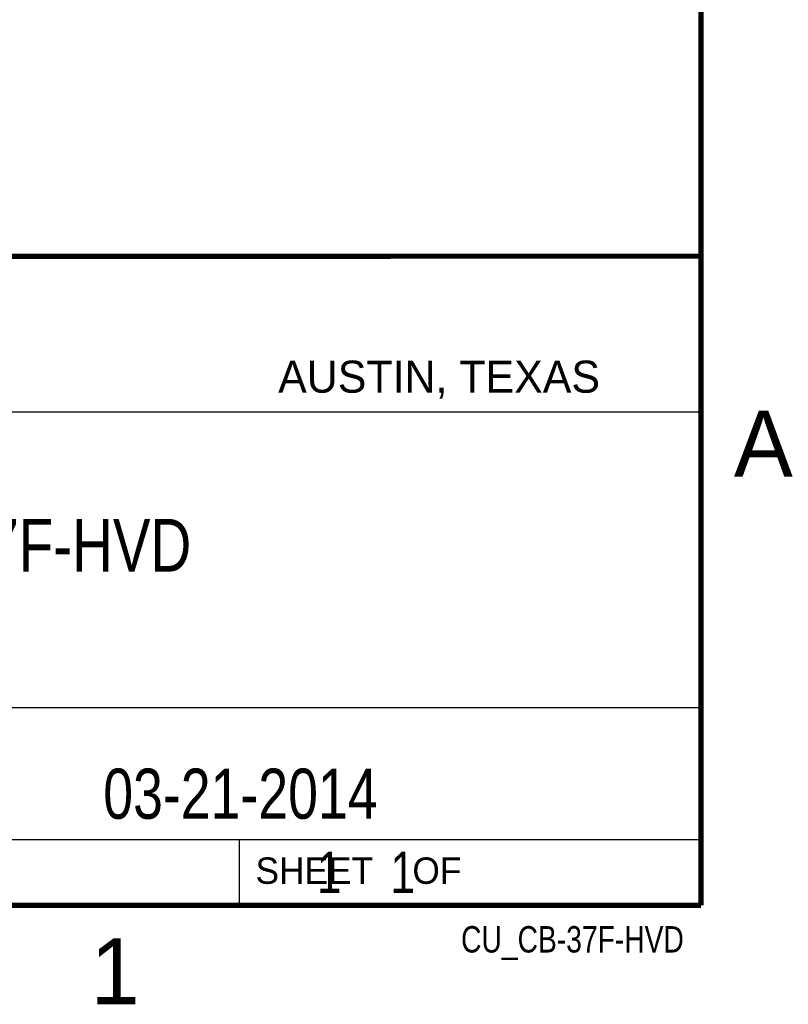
# Model space of a CAD drawing. Header units: inches. Extents: x 0 to 22, y 0 to 17.
# Tile 9 of 25: x 18.9 to 21.8, y 0.1 to 3.9. Entities that reach past the tile are written whole.
import ezdxf

# ---------------------------------------------------------------- set-up
doc = ezdxf.new("R2010")
doc.units = ezdxf.units.IN
doc.header["$LTSCALE"] = 1.21
doc.header["$MEASUREMENT"] = 0
doc.layers.get('0').update_dxf_attribs({"linetype": 'CONTINUOUS'})
doc.layers.add('DETAIL', color=7, linetype='CONTINUOUS')
doc.layers.add('NOTE', color=7, linetype='CONTINUOUS')
doc.styles.get("Standard").update_dxf_attribs({"font": 'txt', "width": 0.8})
doc.styles.add('TEXTSTYLE_2', font='txt')

msp = doc.modelspace()

# ---------------------------------------------------------------- linework, layer by layer
at = {"color": 2, "linetype": 'CONTINUOUS'}
for p, q in [((16.3737, 2.9596), (21.5037, 2.9596)), ((16.375, 2.96), (21.5, 2.96)), ((21.5037, 2.9596), (21.5037, 1.2496)), ((16.7288, 2.37), (21.5, 2.37)), ((16.3737, 1.2496), (21.5037, 1.2496)), ((18.01, 1.25), (21.5, 1.25)), ((21.5, 1.25), (21.5, 0.75)), ((16.375, 0.75), (21.5, 0.75)), ((18.01, 0.75), (21.5, 0.75)), ((19.75, 0.75), (21.5, 0.75)), ((19.75, 0.75), (19.75, 0.5)), ((21.5, 0.75), (21.5, 0.5)), ((19.75, 0.5), (21.5, 0.5)), ((20.4977, 0.4994), (21.4977, 0.4994)), ((20.4977, 0.4994), (20.4977, 0.4989)), ((20.4977, 0.4989), (21.4977, 0.4989)), ((21.4977, 0.4994), (21.4977, 0.4989))]:
    msp.add_line(p, q, dxfattribs=at)
at = {"color": 7, "linetype": 'CONTINUOUS', "const_width": 0.02}
for points in [[(21.5, 0.5), (21.5, 16.5)], [(13.6, 2.9595), (21.5, 2.96)], [(0.5, 0.5), (21.5, 0.5)]]:
    msp.add_lwpolyline(points, dxfattribs=at)

# ---------------------------------------------------------------- texts
at = {"color": 2, "linetype": 'CONTINUOUS', "attachment_point": 1, "line_spacing_factor": 0.9, "style": 'TEXTSTYLE_2'}
for s, insert, char_height, width in [('AUSTIN, TEXAS', (19.898, 2.5642), 0.121576, 1.580488), ('A', (21.625, 2.375), 0.25, 0.25), ('SHEET    OF', (19.8121, 0.6815), 0.1, 1.1), ('1', (19.1875, 0.375), 0.25, 0.25)]:
    msp.add_mtext(s, dxfattribs=dict(at, insert=insert, char_height=char_height, width=width))
at = {"layer": 'DETAIL', "color": 7, "linetype": 'CONTINUOUS', "insert": (19.8125, 0.7031), "char_height": 0.15625, "width": 1.375, "attachment_point": 1, "line_spacing_factor": 0.9}
msp.add_mtext('     1    1', dxfattribs=at)
at = {"layer": 'DETAIL', "color": 2, "linetype": 'CONTINUOUS', "insert": (21.4352, 0.4213), "char_height": 0.1, "width": 1.04, "attachment_point": 3, "line_spacing_factor": 0.9}
msp.add_mtext('CU_CB-37F-HVD', dxfattribs=at)
at = {"layer": 'NOTE', "color": 7, "linetype": 'CONTINUOUS', "attachment_point": 2, "line_spacing_factor": 0.9}
for s, insert, char_height, width in [('CB-37F-HVD \\P ', (18.9387, 1.9646), 0.2, 1.76), ('03-21-2014', (19.755, 1.0181), 0.19, 1.52)]:
    msp.add_mtext(s, dxfattribs=dict(at, insert=insert, char_height=char_height, width=width))

doc.saveas('drawing.dxf')
